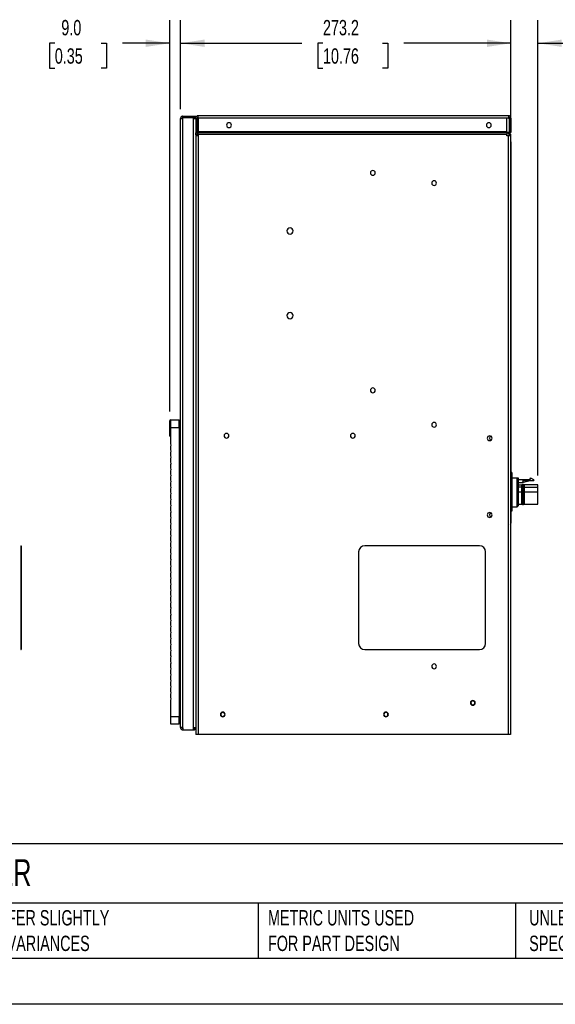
# Model space of a CAD drawing. Header units: millimetres. Extents: x 0 to 1676, y 0 to 1295.
# Tile 6 of 15: x 436 to 879, y 0 to 815. Entities that reach past the tile are written whole.
import ezdxf

# ---------------------------------------------------------------- set-up
doc = ezdxf.new("R2010")
doc.units = ezdxf.units.MM
doc.header["$LTSCALE"] = 6
doc.layers.add('DIMENSIONS', color=140, linetype='Continuous', lineweight=25)
doc.layers.add('TEXT', color=140, linetype='Continuous', lineweight=25)
doc.styles.add('SLDTEXTSTYLE2', font='TXT', dxfattribs={"width": 0.7})
doc.dimstyles.new('SLDDIMSTYLE1', dxfattribs={"dimtxt": 12.948047, "dimasz": 19.812, "dimexe": 0, "dimexo": 0.0625, "dimgap": 3.237012, "dimtad": 0, "dimtih": 1, "dimtoh": 1, "dimdec": 1, "dimrnd": 1e-09, "dimzin": 12, "dimdsep": 46, "dimtxsty": 'SLDTEXTSTYLE2', "dimsah": 1, "dimcen": 0.09, "dimadec": 0, "dimazin": 3, "dimtfac": 1, "dimtdec": 1, "dimtmove": 0, "dimatfit": 0, "dimfxl": 0, "dimfrac": 2, "dimtolj": 1, "dimtzin": 12, "dimarcsym": 0})
doc.dimstyles.new('SLDDIMSTYLE2', dxfattribs={"dimtxt": 12.948047, "dimasz": 19.812, "dimexe": 0, "dimexo": 0.0625, "dimgap": 3.237012, "dimtad": 0, "dimtih": 1, "dimtoh": 1, "dimdec": 1, "dimrnd": 1e-09, "dimzin": 12, "dimdsep": 46, "dimtxsty": 'SLDTEXTSTYLE2', "dimsah": 1, "dimcen": 0.09, "dimadec": 0, "dimazin": 3, "dimtfac": 1, "dimtdec": 1, "dimtofl": 0, "dimtmove": 0, "dimatfit": 3, "dimfxl": 0, "dimfrac": 2, "dimtolj": 1, "dimtzin": 12, "dimarcsym": 0})
doc.dimstyles.new('SLDDIMSTYLE4', dxfattribs={"dimtxt": 12.948047, "dimasz": 19.812, "dimexe": 0, "dimexo": 0.0625, "dimgap": 3.237012, "dimtad": 0, "dimtih": 1, "dimtoh": 1, "dimdec": 1, "dimrnd": 1e-09, "dimzin": 4, "dimdsep": 46, "dimtxsty": 'SLDTEXTSTYLE2', "dimsah": 1, "dimcen": 0.09, "dimadec": 0, "dimazin": 1, "dimtfac": 1, "dimtdec": 1, "dimtmove": 0, "dimatfit": 0, "dimfxl": 0, "dimfrac": 2, "dimtolj": 1, "dimtzin": 12, "dimarcsym": 0})

# ---------------------------------------------------------------- blocks, each defined once
blk = doc.blocks.new('_D_18')
at = {"layer": 'DIMENSIONS'}
for p, q in [((559.86, 490.79), (559.86, 814.53)), ((568.81, 740.82), (568.81, 814.53)), ((464.75, 795.48), (460.41, 795.48)), ((460.41, 795.48), (460.41, 774.9)), ((503.23, 795.48), (507.58, 795.48)), ((507.58, 795.48), (507.58, 774.9)), ((559.86, 795.48), (520.78, 795.48)), ((568.81, 795.48), (606.91, 795.48)), ((460.41, 774.9), (464.75, 774.9)), ((507.58, 774.9), (503.23, 774.9))]:
    blk.add_line(p, q, dxfattribs=at)
for points in [[(559.86, 795.48), (540.04, 798.53), (540.04, 792.43)], [(568.81, 795.48), (588.62, 792.43), (588.62, 798.53)]]:
    blk.add_solid(points, dxfattribs=at)
at = {"layer": 'DIMENSIONS', "char_height": 12.7, "attachment_point": 1, "style": 'SLDTEXTSTYLE2'}
for s, insert in [('9.0', (470.14, 814.75)), ('0.35', (464.75, 791.27))]:
    blk.add_mtext(s, dxfattribs=dict(at, insert=insert))
blk = doc.blocks.new('_D_19')
at = {"layer": 'DIMENSIONS'}
for p, q in [((568.81, 740.82), (568.81, 814.53)), ((842, 726.98), (842, 814.53)), ((568.81, 795.48), (669.05, 795.48)), ((686.59, 795.48), (682.25, 795.48)), ((682.25, 795.48), (682.25, 774.9)), ((735.84, 795.48), (740.19, 795.48)), ((740.19, 795.48), (740.19, 774.9)), ((842, 795.48), (753.39, 795.48)), ((682.25, 774.9), (686.59, 774.9)), ((740.19, 774.9), (735.84, 774.9))]:
    blk.add_line(p, q, dxfattribs=at)
for points in [[(568.81, 795.48), (588.62, 792.43), (588.62, 798.53)], [(842, 795.48), (822.19, 798.53), (822.19, 792.43)]]:
    blk.add_solid(points, dxfattribs=at)
at = {"layer": 'DIMENSIONS', "char_height": 12.7, "attachment_point": 1, "style": 'SLDTEXTSTYLE2'}
for s, insert in [('273.2', (686.59, 814.75)), ('10.76', (686.59, 791.27))]:
    blk.add_mtext(s, dxfattribs=dict(at, insert=insert))
blk = doc.blocks.new('_D_20')
at = {"layer": 'DIMENSIONS'}
for p, q in [((842, 741.16), (842, 814.53)), ((864.39, 437.72), (864.39, 814.53)), ((842, 795.48), (803.9, 795.48)), ((864.39, 795.48), (903.87, 795.48)), ((921.41, 795.48), (917.07, 795.48)), ((917.07, 795.48), (917.07, 774.9)), ((959.89, 795.48), (964.24, 795.48)), ((964.24, 795.48), (964.24, 774.9)), ((917.07, 774.9), (921.41, 774.9)), ((964.24, 774.9), (959.89, 774.9))]:
    blk.add_line(p, q, dxfattribs=at)
for points in [[(842, 795.48), (822.19, 798.53), (822.19, 792.43)], [(864.39, 795.48), (884.2, 792.43), (884.2, 798.53)]]:
    blk.add_solid(points, dxfattribs=at)
at = {"layer": 'DIMENSIONS', "char_height": 12.7, "attachment_point": 1, "style": 'SLDTEXTSTYLE2'}
for s, insert in [('22.4', (921.41, 814.75)), ('0.88', (921.41, 791.27))]:
    blk.add_mtext(s, dxfattribs=dict(at, insert=insert))

msp = doc.modelspace()

# ---------------------------------------------------------------- linework, layer by layer
for p, q in [((570.74, 735.13), (570.74, 733.99)), ((570.74, 735.13), (579.48, 735.13)), ((570.74, 733.99), (579.48, 733.99)), ((570.74, 733.28), (570.74, 733.89)), ((570.74, 733.89), (579.48, 733.89)), ((579.48, 735.13), (579.48, 733.99)), ((579.48, 735.13), (581.41, 735.13)), ((579.48, 733.99), (581.41, 733.99)), ((579.48, 733.89), (579.48, 733.28)), ((581.4, 733.54), (581.4, 721.22)), ((581.4, 733.54), (582.55, 733.54)), ((581.41, 735.13), (581.41, 733.99)), ((582.55, 733.54), (582.55, 721.22)), ((582.65, 733.54), (582.65, 721.64)), ((583.34, 733.54), (582.65, 733.54)), ((583.34, 733.54), (583.34, 735.48)), ((840.06, 735.48), (583.34, 735.48)), ((840.06, 733.54), (583.34, 733.54)), ((840.06, 735.48), (840.06, 733.54)), ((840.06, 733.54), (840.76, 733.54)), ((840.76, 733.54), (840.76, 721.64)), ((842, 733.54), (840.86, 733.54)), ((840.86, 733.54), (840.86, 721.64)), ((842, 733.54), (842, 721.64)), ((568.81, 229.06), (568.81, 733.2)), ((570.74, 228.98), (570.74, 733.28)), ((579.48, 228.98), (579.48, 733.28)), ((579.48, 733.28), (581.4, 733.28)), ((583.35, 733.41), (583.35, 722.19)), ((838.76, 733.41), (583.35, 733.41)), ((838.76, 722.19), (838.76, 733.41)), ((840.86, 732.86), (840.76, 732.86)), ((581.4, 719.64), (581.4, 721.22)), ((581.4, 721.22), (582.55, 721.22)), ((582.55, 719.64), (581.4, 719.64)), ((581.41, 719.64), (581.41, 718.71)), ((581.41, 718.71), (581.41, 223.41)), ((583.35, 718.71), (581.41, 718.71)), ((582.55, 721.22), (582.55, 719.64)), ((583.35, 721.64), (582.65, 721.64)), ((838.76, 722.19), (583.35, 722.19)), ((583.35, 721.63), (583.35, 722.19)), ((583.35, 721.63), (583.35, 721.29)), ((838.76, 721.63), (583.35, 721.63)), ((838.76, 721.29), (583.35, 721.29)), ((583.35, 719.92), (583.35, 721.29)), ((838.76, 719.92), (583.35, 719.92)), ((583.35, 719.92), (583.35, 718.71)), ((583.35, 718.71), (583.35, 223.41)), ((838.76, 722.19), (838.76, 721.63)), ((840.76, 721.64), (838.76, 721.64)), ((838.76, 721.29), (838.76, 721.63)), ((838.76, 721.29), (838.76, 719.92)), ((838.76, 718.71), (838.76, 719.92)), ((839.76, 718.71), (838.76, 718.71)), ((839.76, 718.71), (839.76, 223.41)), ((841.7, 718.71), (839.76, 718.71)), ((839.98, 720.82), (840.79, 721.63)), ((839.98, 720.82), (840.32, 720.48)), ((840.28, 720.27), (840.55, 720)), ((840.32, 720.48), (841.13, 721.29)), ((840.55, 719.92), (841.7, 719.92)), ((840.55, 719.92), (840.55, 718.71)), ((840.79, 721.63), (840.76, 721.66)), ((840.79, 721.63), (841.13, 721.29)), ((842, 721.64), (840.86, 721.64)), ((841.7, 719.92), (841.7, 718.71)), ((841.7, 718.71), (841.7, 223.41)), ((842, 713.86), (842, 719.36)), ((841.7, 713.86), (842, 713.86)), ((842, 713.86), (842, 398.27)), ((560.86, 483.67), (559.86, 483.17)), ((559.86, 470.37), (559.86, 483.17)), ((560.86, 483.77), (567.56, 483.77)), ((560.86, 477.27), (560.86, 483.77)), ((567.56, 477.27), (567.56, 483.77)), ((567.56, 477.27), (560.86, 477.27)), ((560.86, 463.85), (560.86, 477.27)), ((567.56, 477.27), (567.56, 238.27)), ((560.86, 469.87), (559.86, 470.37)), ((567.56, 465.77), (568.81, 465.77)), ((560.86, 458.85), (560.86, 461.69)), ((560.86, 453.85), (560.86, 456.69)), ((560.86, 448.85), (560.86, 451.69)), ((560.86, 443.85), (560.86, 446.69)), ((560.86, 438.85), (560.86, 441.69)), ((842.94, 440.3), (842, 440.3)), ((842.94, 440.3), (842.94, 424.3)), ((560.86, 433.85), (560.86, 436.69)), ((847.29, 435.4), (842.94, 435.4)), ((847.29, 424.3), (847.29, 435.4)), ((848.49, 424.3), (848.49, 435.4)), ((848.49, 434.45), (857.9, 434.45)), ((848.49, 431.95), (851.49, 431.95)), ((851.49, 431.95), (857.99, 433.45)), ((851.99, 432.45), (851.49, 431.95)), ((851.99, 433.45), (860.94, 433.45)), ((851.99, 433.45), (851.99, 432.45)), ((857.69, 435.6), (858.6, 435.6)), ((857.69, 435.6), (857.9, 434.45)), ((860.94, 434.25), (858.6, 435.6)), ((860.94, 434.25), (860.94, 433.45)), ((560.86, 428.85), (560.86, 431.69)), ((560.86, 423.85), (560.86, 426.69)), ((842.94, 424.3), (842, 424.3)), ((842.94, 424.3), (842.94, 408.3)), ((848.49, 424.3), (847.29, 424.3)), ((847.29, 411.8), (847.29, 424.3)), ((848.49, 430.1), (850.99, 430.1)), ((850.99, 428), (848.49, 428)), ((848.49, 413), (848.49, 424.3)), ((848.49, 424.3), (850.99, 424.3)), ((850.99, 428), (850.99, 430.1)), ((850.99, 424.3), (850.99, 428)), ((850.99, 413.9), (850.99, 424.3)), ((851.99, 430.36), (851.99, 430.26)), ((853.09, 428.9), (852.98, 428.9)), ((853.09, 427.49), (853.02, 427.49)), ((853.02, 424.3), (853.09, 424.3)), ((864.39, 430.1), (853.09, 430.1)), ((853.09, 430.1), (853.09, 428)), ((853.09, 428), (864.39, 428)), ((853.09, 428), (853.09, 424.3)), ((853.09, 424.3), (864.39, 424.3)), ((853.09, 424.3), (853.09, 413.9)), ((864.39, 428), (864.39, 430.1)), ((864.39, 424.3), (864.39, 428)), ((864.39, 413.9), (864.39, 424.3)), ((560.86, 418.85), (560.86, 421.69)), ((560.86, 413.85), (560.86, 416.69)), ((842, 421.33), (842.1, 421.33)), ((842, 419.33), (842.1, 419.33)), ((842.1, 421.33), (842.1, 419.33)), ((842.1, 419.33), (842.1, 403.33)), ((560.86, 408.85), (560.86, 411.69)), ((842.94, 408.3), (842.1, 408.3)), ((842.94, 411.8), (847.29, 411.8)), ((847.29, 411.8), (848.49, 413)), ((848.49, 413.9), (850.99, 413.9)), ((853.09, 413.9), (864.39, 413.9)), ((560.86, 403.85), (560.86, 406.69)), ((560.86, 398.85), (560.86, 401.69)), ((842, 403.33), (842.1, 403.33)), ((842, 401.33), (842.1, 401.33)), ((842.1, 403.33), (842.1, 401.33)), ((560.86, 393.85), (560.86, 396.69)), ((560.86, 388.85), (560.86, 391.69)), ((841.7, 398.27), (842, 398.27)), ((560.86, 383.85), (560.86, 386.69)), ((436.72, 379.62), (436.72, 374.62)), ((436.72, 379.62), (436.92, 379.62)), ((436.92, 379.62), (436.92, 374.62)), ((560.86, 378.85), (560.86, 381.69)), ((560.86, 373.85), (560.86, 376.69)), ((816.13, 379.62), (721.13, 379.62)), ((436.72, 374.62), (436.72, 298.62)), ((436.72, 374.62), (436.92, 374.62)), ((436.92, 374.62), (436.92, 298.62)), ((560.86, 368.85), (560.86, 371.69)), ((716.13, 374.62), (716.13, 298.62)), ((821.13, 298.62), (821.13, 374.62)), ((560.86, 363.85), (560.86, 366.69)), ((560.86, 358.85), (560.86, 361.69)), ((560.86, 353.85), (560.86, 356.69)), ((560.86, 348.85), (560.86, 351.69)), ((560.86, 343.85), (560.86, 346.69)), ((560.86, 338.85), (560.86, 341.69)), ((560.86, 333.85), (560.86, 336.69)), ((560.86, 328.85), (560.86, 331.69)), ((560.86, 323.85), (560.86, 326.69)), ((560.86, 318.85), (560.86, 321.69)), ((560.86, 313.85), (560.86, 316.69)), ((560.86, 308.85), (560.86, 311.69)), ((560.86, 303.85), (560.86, 306.69)), ((560.86, 298.85), (560.86, 301.69)), ((436.72, 298.62), (436.92, 298.62)), ((436.72, 298.62), (436.72, 293.62)), ((436.72, 293.62), (436.92, 293.62)), ((436.92, 298.62), (436.92, 293.62)), ((560.86, 293.85), (560.86, 296.69)), ((721.13, 293.62), (816.13, 293.62)), ((560.86, 288.85), (560.86, 291.69)), ((560.86, 283.85), (560.86, 286.69)), ((560.86, 278.85), (560.86, 281.69)), ((560.86, 273.85), (560.86, 276.69)), ((560.86, 268.85), (560.86, 271.69)), ((560.86, 263.85), (560.86, 266.69)), ((560.86, 258.85), (560.86, 261.69)), ((560.86, 253.85), (560.86, 256.69)), ((560.86, 238.27), (560.86, 251.69)), ((567.56, 249.77), (568.81, 249.77)), ((560.86, 238.27), (567.56, 238.27)), ((560.86, 231.77), (560.86, 238.27)), ((567.56, 231.77), (567.56, 238.27)), ((567.56, 231.77), (560.86, 231.77)), ((570.74, 228.98), (570.74, 227.13)), ((579.48, 227.13), (579.48, 228.98)), ((581.41, 228.98), (579.48, 228.98)), ((579.48, 228.27), (580.27, 228.27)), ((580.27, 228.27), (580.27, 227.13)), ((570.74, 227.13), (579.48, 227.13)), ((579.48, 227.13), (580.27, 227.13)), ((583.35, 223.41), (581.41, 223.41)), ((839.76, 223.41), (583.35, 223.41)), ((841.7, 223.41), (839.76, 223.41))]:
    msp.add_line(p, q)
at = {"color": 7, "linetype": 'Continuous'}
msp.add_line((1676.41, 0.02), (0.01, 0.02), dxfattribs=at)
at = {"flags": 128}
msp.add_lwpolyline([(840.86, 721.56), (840.86, 721.56), (840.86, 721.64)], dxfattribs=at)
for centre, radius, start, end in [((579.48, 733.2), 0.79, 6.02303, 90), ((579.48, 733.2), 1.93, 4.84254, 24.12264), ((583.34, 733.54), 1.94, 90, 180), ((583.34, 733.54), 0.794, 90, 180), ((840.06, 733.54), 1.94, 0, 90), ((840.06, 733.54), 0.794, 0, 90), ((608.85, 727.64), 2, 0, 180), ((608.85, 727.64), 2, 180, 0), ((823.85, 727.64), 2, 0, 180), ((823.85, 727.64), 2, 180, 0), ((841.35, 722.19), 1.94, 196.63748, 225), ((841.65, 721.64), 1.94, 199.27129, 225), ((839.76, 719.92), 0.794, 0, 45), ((839.76, 719.92), 1.94, 0, 45), ((840.06, 719.36), 1.94, 0, 38.05056), ((727.86, 688.15), 1.98, 0, 180), ((727.86, 688.15), 1.98, 180, 0), ((778.53, 679.71), 1.98, 0, 180), ((778.53, 679.71), 1.98, 180, 0), ((659.34, 640.08), 2.58, 0, 180), ((659.34, 640.08), 2.58, 180, 0), ((659.34, 570.08), 2.58, 0, 180), ((659.34, 570.08), 2.58, 180, 0), ((727.86, 508.15), 1.98, 0, 180), ((727.86, 508.15), 1.98, 180, 0), ((778.53, 479.71), 1.98, 0, 180), ((778.53, 479.71), 1.98, 180, 0), ((606.81, 470.62), 1.98, 0, 180), ((606.81, 470.62), 1.98, 180, 0), ((711.32, 470.62), 1.98, 0, 180), ((711.32, 470.62), 1.98, 180, 0), ((824.5, 468.52), 1.98, 0, 180), ((824.5, 468.52), 1.98, 180, 0), ((825.88, 468.52), 1.65, 98.91806, 180), ((825.88, 468.52), 1.65, 180, 261.08194), ((558.06, 462.77), 3, 338.96053, 21.03947), ((558.06, 457.77), 3, 338.96053, 21.03947), ((558.06, 452.77), 3, 338.96053, 21.03947), ((558.06, 447.77), 3, 338.96053, 21.03947), ((558.06, 442.77), 3, 338.96053, 21.03947), ((558.06, 437.77), 3, 338.96053, 21.03947), ((558.06, 432.77), 3, 338.96053, 21.03947), ((558.06, 427.77), 3, 338.96053, 21.03947), ((558.06, 422.77), 3, 338.96053, 21.03947), ((558.06, 417.77), 3, 338.96053, 21.03947), ((558.06, 412.77), 3, 338.96053, 21.03947), ((558.06, 407.77), 3, 338.96053, 21.03947), ((558.06, 402.77), 3, 338.96053, 21.03947), ((824.5, 405.02), 1.98, 0, 180), ((824.5, 405.02), 1.98, 180, 0), ((825.88, 405.02), 1.65, 98.91806, 180), ((825.88, 405.02), 1.65, 180, 261.08194), ((558.06, 397.77), 3, 338.96053, 21.03947), ((558.06, 392.77), 3, 338.96053, 21.03947), ((840.06, 398.27), 1.94, 327.51165, 0), ((558.06, 387.77), 3, 338.96053, 21.03947), ((558.06, 382.77), 3, 338.96053, 21.03947), ((558.06, 377.77), 3, 338.96053, 21.03947), ((721.13, 374.62), 5, 90, 180), ((816.13, 374.62), 5, 0, 90), ((558.06, 372.77), 3, 338.96053, 21.03947), ((558.06, 367.77), 3, 338.96053, 21.03947), ((558.06, 362.77), 3, 338.96053, 21.03947), ((558.06, 357.77), 3, 338.96053, 21.03947), ((558.06, 352.77), 3, 338.96053, 21.03947), ((558.06, 347.77), 3, 338.96053, 21.03947), ((558.06, 342.77), 3, 338.96053, 21.03947), ((558.06, 337.77), 3, 338.96053, 21.03947), ((558.06, 332.77), 3, 338.96053, 21.03947), ((558.06, 327.77), 3, 338.96053, 21.03947), ((558.06, 322.77), 3, 338.96053, 21.03947), ((558.06, 317.77), 3, 338.96053, 21.03947), ((558.06, 312.77), 3, 338.96053, 21.03947), ((558.06, 307.77), 3, 338.96053, 21.03947), ((558.06, 302.77), 3, 338.96053, 21.03947), ((558.06, 297.77), 3, 338.96053, 21.03947), ((558.06, 292.77), 3, 338.96053, 21.03947), ((721.13, 298.62), 5, 180, 270), ((816.13, 298.62), 5, 270, 0), ((558.06, 287.77), 3, 338.96053, 21.03947), ((558.06, 282.77), 3, 338.96053, 21.03947), ((558.06, 277.77), 3, 338.96053, 21.03947), ((778.53, 279.71), 1.98, 0, 180), ((778.53, 279.71), 1.98, 180, 0), ((558.06, 272.77), 3, 338.96053, 21.03947), ((558.06, 267.77), 3, 338.96053, 21.03947), ((558.06, 262.77), 3, 338.96053, 21.03947), ((558.06, 257.77), 3, 338.96053, 21.03947), ((558.06, 252.77), 3, 338.96053, 21.03947), ((810.59, 249.48), 1.98, 0, 180), ((810.59, 249.48), 1.98, 180, 0), ((810.59, 249.48), 1.64, 0, 180), ((810.59, 249.48), 1.64, 180, 0), ((603.7, 239.95), 1.98, 0, 180), ((603.7, 239.95), 1.98, 180, 0), ((603.7, 239.95), 1.64, 0, 180), ((603.7, 239.95), 1.64, 180, 0), ((738.7, 239.95), 1.98, 0, 180), ((738.7, 239.95), 1.98, 180, 0), ((738.7, 239.95), 1.64, 0, 180), ((738.7, 239.95), 1.64, 180, 0), ((579.48, 229.06), 0.79, 270, 353.97697), ((579.48, 229.06), 1.93, 294.12264, 357.54222)]:
    msp.add_arc(centre, radius, start, end)
for points, knots in [([(570.74, 735.13), (570.49, 735.13), (570.23, 735.08), (569.77, 734.89), (569.55, 734.74), (569.19, 734.39), (569.05, 734.17), (568.86, 733.7), (568.81, 733.45), (568.81, 733.2)], [0, 0, 0, 0, 0.25, 0.25, 0.5, 0.5, 0.75, 0.75, 1, 1, 1, 1]), ([(570.74, 733.99), (570.53, 733.99), (570.33, 733.9), (570.03, 733.61), (569.95, 733.4), (569.95, 733.2)], [0, 0, 0, 0, 0.5, 0.5, 1, 1, 1, 1]), ([(568.81, 733.2), (568.81, 733.2), (568.86, 733.21), (569.05, 733.22), (569.19, 733.23), (569.55, 733.25), (569.77, 733.25), (570.23, 733.27), (570.49, 733.27), (570.74, 733.28)], [0, 0, 0, 0, 0.25, 0.25, 0.5, 0.5, 0.75, 0.75, 1, 1, 1, 1]), ([(848.49, 435.4), (848.47, 435.4), (848.42, 435.4), (848.34, 435.4), (848.24, 435.4), (848.14, 435.4), (848.03, 435.4), (847.9, 435.4), (847.76, 435.4), (847.62, 435.4), (847.46, 435.4), (847.35, 435.4), (847.29, 435.4)], [0, 0, 0, 0, 0.0953485, 0.1911911, 0.2877481, 0.3852303, 0.4838384, 0.5837617, 0.6851786, 0.7882557, 0.8931482, 1, 1, 1, 1]), ([(851.99, 430.36), (851.88, 430.35), (851.66, 430.33), (851.35, 430.18), (851.1, 429.95), (851.03, 429.75), (850.99, 429.65)], [0, 0, 0, 0, 0.247502, 0.50869, 0.764335, 1, 1, 1, 1]), ([(850.99, 427.06), (851.02, 427.09), (851.06, 427.12), (851.18, 427.17), (851.27, 427.2), (851.45, 427.24), (851.56, 427.26), (851.78, 427.28), (851.89, 427.28), (851.99, 427.28)], [0.679457, 0.679457, 0.679457, 0.679457, 0.7502996, 0.7502996, 0.822914, 0.822914, 0.8955284, 0.8955284, 0.9681428, 0.9681428, 0.9681428, 0.9681428]), ([(852.96, 429.75), (852.92, 429.83), (852.83, 430.02), (852.58, 430.21), (852.29, 430.32), (852.09, 430.31), (851.99, 430.31)], [0, 0, 0, 0, 0.237711, 0.491309, 0.749788, 1, 1, 1, 1]), ([(851.99, 430.26), (851.99, 430.24), (851.99, 430.17), (851.99, 429.59), (851.99, 428.6), (851.99, 427.72), (851.99, 427.28)], [0, 0, 0, 0, 0.136252, 0.421329, 0.711379, 1, 1, 1, 1]), ([(851.99, 427.28), (852.11, 427.28), (852.24, 427.28), (852.5, 427.25), (852.62, 427.22), (852.82, 427.17), (852.9, 427.13), (853, 427.06), (853.02, 427.03), (853.02, 426.99)], [0, 0, 0, 0, 0.25, 0.25, 0.5, 0.5, 0.75, 0.75, 1, 1, 1, 1]), ([(851.99, 427.28), (851.99, 426.49), (851.99, 424.9), (851.99, 422.43), (851.99, 420.06), (851.99, 417.92), (851.99, 416.14), (851.99, 414.78), (851.99, 414), (851.99, 413.67), (851.99, 413.76), (851.99, 413.77)], [0, 0, 0, 0, 0.123876, 0.248913, 0.374637, 0.500147, 0.624929, 0.747996, 0.870036, 0.993935, 1, 1, 1, 1]), ([(852.96, 429.75), (852.98, 429.71), (853.01, 429.61), (853.02, 429.52), (853.02, 429.46)], [0, 0, 0, 0, 0.441517, 1, 1, 1, 1]), ([(853.02, 429.46), (853.02, 429.47), (853.02, 429.41), (853.02, 429.18), (853.02, 429.02), (853.02, 428.57), (853.02, 428.3), (853.02, 427.69), (853.02, 427.35), (853.02, 426.99)], [0, 0, 0, 0, 0.25, 0.25, 0.5, 0.5, 0.75, 0.75, 1, 1, 1, 1]), ([(853.02, 426.99), (853.02, 426.28), (853.02, 425.54), (853.02, 424.06), (853.02, 423.31), (853.02, 421.84), (853.02, 421.12), (853.02, 419.75), (853.02, 419.1), (853.02, 417.31), (853.02, 416.33), (853.02, 415.34), (853.02, 415.09), (853.02, 414.75), (853.02, 414.66), (853.02, 414.65)], [0, 0, 0, 0, 0.125, 0.125, 0.25, 0.25, 0.375, 0.375, 0.5, 0.5, 0.75, 0.75, 0.875, 0.875, 1, 1, 1, 1]), ([(850.99, 414.46), (851.03, 414.36), (851.1, 414.16), (851.35, 413.93), (851.66, 413.78), (851.88, 413.76), (851.99, 413.75)], [0, 0, 0, 0, 0.235344, 0.490625, 0.751852, 1, 1, 1, 1]), ([(851.99, 413.75), (852.12, 413.77), (852.38, 413.79), (852.68, 413.96), (852.85, 414.15), (852.95, 414.31), (853.01, 414.48), (853.01, 414.6), (853.02, 414.65)], [0, 0, 0, 0, 0.254678, 0.520664, 0.650413, 0.774243, 0.890908, 1, 1, 1, 1]), ([(570.74, 228.98), (570.49, 228.99), (570.23, 228.99), (569.77, 229.01), (569.55, 229.01), (569.19, 229.03), (569.05, 229.03), (568.86, 229.05), (568.81, 229.05), (568.81, 229.06)], [0, 0, 0, 0, 0.25, 0.25, 0.5, 0.5, 0.75, 0.75, 1, 1, 1, 1]), ([(568.81, 229.06), (568.81, 228.81), (568.86, 228.56), (569.05, 228.09), (569.19, 227.87), (569.55, 227.52), (569.77, 227.37), (570.23, 227.18), (570.49, 227.13), (570.74, 227.13)], [0, 0, 0, 0, 0.25, 0.25, 0.5, 0.5, 0.75, 0.75, 1, 1, 1, 1]), ([(569.95, 229.06), (569.95, 228.86), (570.03, 228.65), (570.33, 228.36), (570.53, 228.27), (570.74, 228.27)], [0, 0, 0, 0, 0.5, 0.5, 1, 1, 1, 1])]:
    msp.add_open_spline(points, degree=3, knots=knots)
at = {"layer": 'TEXT'}
for p, q in [((1638.3, 132.76), (38.1, 132.76)), ((1638.3, 83.82), (38.1, 83.82)), ((632.91, 83.82), (632.91, 38.1)), ((845.99, 83.82), (845.99, 38.1)), ((38.1, 38.1), (1638.3, 38.1))]:
    msp.add_line(p, q, dxfattribs=at)

# ---------------------------------------------------------------- texts
at = {"layer": 'TEXT', "attachment_point": 1, "style": 'SLDTEXTSTYLE2'}
for s, insert, char_height in [('PFANNENBERG DTS AIR CONDITIONER', (47.79, 120.14), 22.225), ("PART DIMENSIONS MAY DIFFER SLIGHTLY ^JDUE TO MANUFACTURER'S VARIANCES", (263.48, 77.98), 12.7), ('METRIC UNITS USED ^JFOR PART DESIGN', (641.12, 77.98), 12.7), ('UNLESS OTHERWISE ^JSPECIFIED UNITS ARE:', (857.21, 77.98), 12.7)]:
    msp.add_mtext(s, dxfattribs=dict(at, insert=insert, char_height=char_height))

# ---------------------------------------------------------------- dimensions: what is measured, and where the dimension line sits
at = {"layer": 'DIMENSIONS'}
for base, p1, p2, dimstyle, picture, middle in [((568.80642377, 795.4802844), (559.85642377, 483.17188449), (568.80642377, 733.19728454), 'SLDDIMSTYLE4', '_D_18', (483.99182771, 795.4802844)), ((842, 795.48), (568.81, 733.2), (842, 719.36), 'SLDDIMSTYLE2', '_D_19', (711.22, 795.48))]:
    dim = msp.add_linear_dim(base=base, p1=p1, p2=p2, dimstyle=dimstyle, dxfattribs=at)
    dim.commit()
    dim.dimension.update_dxf_attribs({"geometry": picture, "text_midpoint": middle, "dimtype": 160})
dim = msp.add_linear_dim(base=(864.39, 795.48), p1=(842, 733.54), p2=(864.39, 430.1), angle=0, dimstyle='SLDDIMSTYLE1', dxfattribs=at)
dim.commit()
dim.dimension.update_dxf_attribs({"geometry": '_D_20', "text_midpoint": (940.65, 795.48), "dimtype": 160})

doc.saveas('drawing.dxf')
